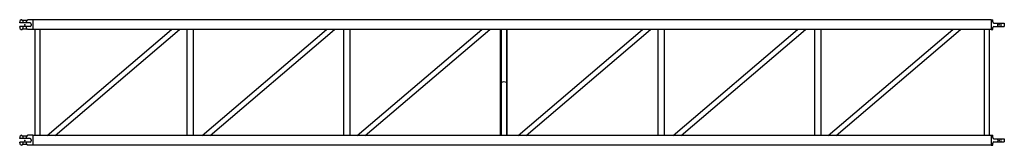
# Model space of a CAD drawing. Extents: x 586 to 5436, y 2562 to 3180.
import ezdxf

# ---------------------------------------------------------------- set-up
doc = ezdxf.new("R2010")
doc.units = 0
doc.linetypes.add('HIDDEN', pattern=[9, 6, -3])
doc.layers.get('0').update_dxf_attribs({"linetype": 'CONTINUOUS'})
doc.layers.add('HIDDEN', color=3, linetype='HIDDEN')
doc.layers.add('M48P', color=7, linetype='CONTINUOUS')

# ---------------------------------------------------------------- blocks, each defined once
blk = doc.blocks.new('MP')
blk.add_point((-8, -8))

msp = doc.modelspace()

# ---------------------------------------------------------------- linework, layer by layer
at = {"color": 6}
for p, q in [((5371, 3180), (5379, 3180)), ((5379, 3169), (5379, 3180)), ((5385, 3163), (5436, 3163)), ((5436, 3163), (5436, 3147)), ((5371, 3131), (5379, 3131)), ((5379, 3131), (5379, 3141)), ((5385, 3147), (5436, 3147)), ((5371, 2611), (5379, 2611)), ((5379, 2600), (5379, 2611)), ((5379, 2562), (5379, 2572)), ((5385, 2594), (5436, 2594)), ((5385, 2578), (5436, 2578)), ((5436, 2594), (5436, 2578)), ((5371, 2562), (5379, 2562))]:
    msp.add_line(p, q, dxfattribs=at)
for centre, start, end in [((5385, 3169), 180, 270), ((5385, 3141), 90, 180), ((5385, 2600), 180, 270), ((5385, 2572), 90, 180)]:
    msp.add_arc(centre, 6, start, end, dxfattribs=at)
at = {"layer": 'HIDDEN', "color": 6}
for p, q in [((5403, 3163), (5403, 3147)), ((5419, 3163), (5419, 3147)), ((5403, 2594), (5403, 2578)), ((5419, 2594), (5419, 2578))]:
    msp.add_line(p, q, dxfattribs=at)
at = {"layer": 'M48P', "color": 6}
for p, q in [((586, 3164), (586, 3168)), ((637, 3164), (586, 3164)), ((597, 3178), (597, 3180)), ((623, 3176), (599, 3176)), ((619, 3176), (603, 3176)), ((603, 3164), (603, 3176)), ((619, 3164), (619, 3176)), ((625, 3178), (625, 3180)), ((651, 3180), (625, 3180)), ((643, 3158), (643, 3152)), ((651, 3180), (651, 3178)), ((5371, 3179), (651, 3179)), ((651, 3179), (651, 3131)), ((651, 3178), (651, 3132)), ((5371, 3179), (5371, 3131)), ((637, 3146), (586, 3146)), ((586, 3143), (586, 3146)), ((597, 3131), (597, 3132)), ((603, 3134), (599, 3134)), ((603, 3134), (603, 3146)), ((619, 3134), (603, 3134)), ((619, 3134), (619, 3146)), ((623, 3134), (619, 3134)), ((625, 3131), (625, 3132)), ((651, 3131), (625, 3131)), ((651, 3131), (651, 3132)), ((5371, 3131), (651, 3131)), ((660, 3131), (660, 2610)), ((686, 3131), (686, 2610)), ((721, 2610), (1334, 3131)), ((760, 2610), (1373, 3131)), ((1409, 3131), (1409, 2610)), ((1441, 3131), (1441, 2610)), ((1485, 2610), (2098, 3131)), ((1524, 2610), (2137, 3131)), ((2181, 3131), (2181, 2610)), ((2213, 3131), (2213, 2610)), ((2249, 2610), (2862, 3131)), ((2288, 2610), (2901, 3131)), ((2955, 2610), (2955, 3131)), ((2958, 3131), (2958, 2610)), ((2984, 3131), (2984, 2610)), ((2987, 2610), (2987, 3131)), ((3041, 2610), (3654, 3131)), ((3080, 2610), (3693, 3131)), ((3729, 3131), (3729, 2610)), ((3761, 3131), (3761, 2610)), ((3805, 2610), (4418, 3131)), ((3844, 2610), (4457, 3131)), ((4501, 3131), (4501, 2610)), ((4533, 3131), (4533, 2610)), ((4569, 2610), (5182, 3131)), ((4608, 2610), (5221, 3131)), ((5337, 3131), (5337, 2610)), ((5362, 3131), (5362, 2610)), ((586, 2595), (586, 2599)), ((637, 2595), (586, 2595)), ((637, 2577), (586, 2577)), ((586, 2574), (586, 2577)), ((597, 2609), (597, 2611)), ((623, 2607), (599, 2607)), ((603, 2595), (603, 2607)), ((619, 2607), (603, 2607)), ((603, 2565), (603, 2577)), ((619, 2595), (619, 2607)), ((619, 2565), (619, 2577)), ((625, 2609), (625, 2611)), ((651, 2611), (625, 2611)), ((643, 2589), (643, 2583)), ((651, 2611), (651, 2609)), ((5371, 2610), (651, 2610)), ((651, 2610), (651, 2562)), ((651, 2609), (651, 2563)), ((5371, 2610), (5371, 2562)), ((597, 2562), (597, 2563)), ((603, 2565), (599, 2565)), ((619, 2565), (603, 2565)), ((623, 2565), (619, 2565)), ((625, 2562), (625, 2563)), ((651, 2562), (625, 2562)), ((651, 2562), (651, 2563)), ((5371, 2562), (651, 2562))]:
    msp.add_line(p, q, dxfattribs=at)
for centre, radius, start, end in [((598, 3168), 12, 96, 180), ((603, 3183), 7, 211, 272), ((599, 3178), 2, 180, 270), ((619, 3183), 7, 268, 329), ((623, 3178), 2, 270, 0), ((637, 3158), 6, 0, 90), ((598, 3143), 12, 180, 264), ((603, 3127), 7, 88, 149), ((599, 3132), 2, 90, 180), ((619, 3127), 7, 31, 92), ((623, 3132), 2, 0, 90), ((637, 3152), 6, 270, 0), ((2971, 2849), 25, 60, 120), ((598, 2599), 12, 96, 180), ((598, 2574), 12, 180, 264), ((603, 2614), 7, 211, 272), ((599, 2609), 2, 180, 270), ((619, 2614), 7, 268, 329), ((623, 2609), 2, 270, 0), ((637, 2589), 6, 0, 90), ((637, 2583), 6, 270, 0), ((603, 2558), 7, 88, 149), ((599, 2563), 2, 90, 180), ((619, 2558), 7, 31, 92), ((623, 2563), 2, 0, 90)]:
    msp.add_arc(centre, radius, start, end, dxfattribs=at)
for p in [(611, 3155), (611, 2586)]:
    msp.add_point(p, dxfattribs=at)

# ---------------------------------------------------------------- block references
at = {"color": 6}
for p in [(5419, 3163), (5419, 2594)]:
    msp.add_blockref('MP', p, dxfattribs=at)

doc.saveas('drawing.dxf')
